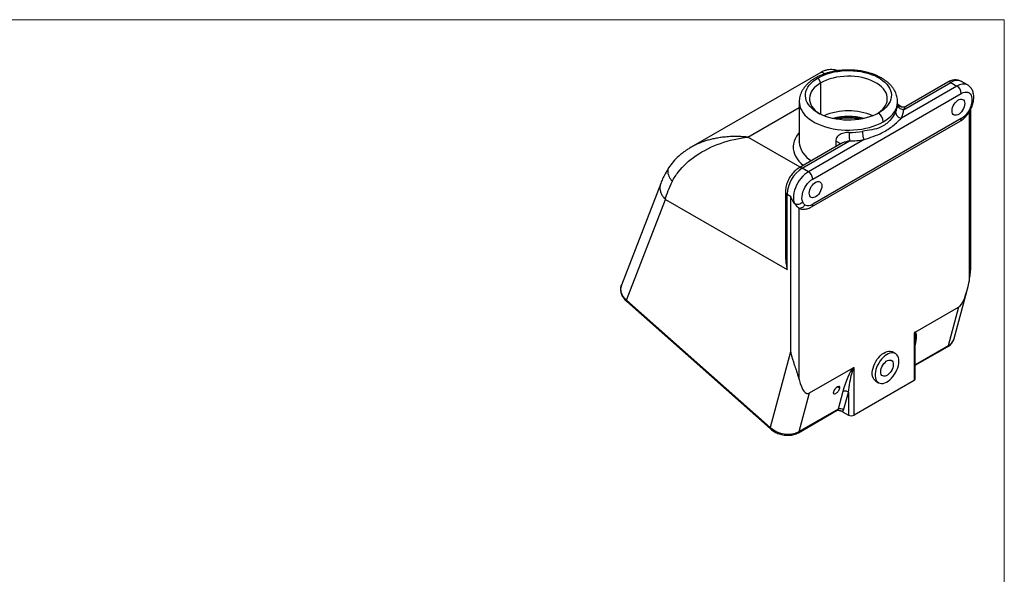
# Model space of a CAD drawing. Header units: inches. Extents: x 0 to 34, y 0 to 22.
# Tile 5 of 5: x 19.4 to 34, y 13.8 to 22. Entities that reach past the tile are written whole.
import ezdxf

# ---------------------------------------------------------------- set-up
doc = ezdxf.new("R2010")
doc.units = ezdxf.units.IN
doc.header["$LTSCALE"] = 2
doc.header["$MEASUREMENT"] = 0
doc.linetypes.add('SLD-Solid', pattern=[0])
doc.layers.add('SLD-DEFPOINTS', color=7, linetype='Continuous')

# ---------------------------------------------------------------- blocks, each defined once
blk = doc.blocks.new('Block2')
at = {"color": 7, "linetype": 'SLD-Solid', "lineweight": 18}
for p, q in [((34, 22), (0, 22)), ((34, 0), (34, 22))]:
    blk.add_line(p, q, dxfattribs=at)

msp = doc.modelspace()

# ---------------------------------------------------------------- linework, layer by layer
for p, q in [((31.276535, 21.216324), (29.349678, 20.103973)), ((31.276609, 21.061758), (31.234183, 21.135243)), ((31.276609, 20.591995), (31.276609, 21.061758)), ((32.505189, 20.662294), (33.205597, 21.066631)), ((33.1606, 21.071087), (32.535792, 20.710393)), ((33.205597, 21.066631), (33.297521, 21.013565)), ((33.455008, 21.02916), (33.363084, 21.082226)), ((33.297521, 21.013565), (32.471923, 20.536957)), ((30.955317, 20.779528), (30.955317, 20.180749)), ((31.154987, 19.629741), (33.36116, 20.903338)), ((32.415317, 20.743442), (32.415317, 20.779528)), ((30.194486, 20.253542), (30.955317, 20.69276)), ((32.415082, 20.743441), (32.415203, 20.736703)), ((32.480711, 20.700574), (32.42531, 20.732557)), ((33.477833, 20.624766), (33.477833, 18.107812)), ((33.504193, 18.358465), (33.504193, 20.672588)), ((31.136344, 19.216889), (33.342517, 20.490485)), ((33.36116, 20.531691), (31.154987, 19.258095)), ((30.969451, 19.806164), (30.194486, 20.253542)), ((30.955317, 20.180749), (30.955322, 20.182235)), ((30.999423, 19.793035), (31.699832, 20.197372)), ((31.916945, 20.216576), (31.091347, 19.739968)), ((31.496379, 20.190124), (31.496379, 20.110353)), ((29.349829, 20.103705), (29.345438, 20.101276)), ((31.579265, 20.158201), (30.954427, 19.79749)), ((31.091347, 19.739968), (30.999423, 19.793035)), ((28.898095, 19.566533), (28.316207, 18.056302)), ((30.750324, 19.443978), (30.750324, 18.507347)), ((28.390795, 17.830036), (28.968163, 19.328534)), ((28.968163, 19.328534), (30.776685, 18.284496)), ((30.776685, 19.40724), (30.826182, 19.378666)), ((30.776685, 18.284496), (30.776685, 19.40724)), ((30.826182, 19.378666), (30.826182, 17.065294)), ((30.953462, 16.650523), (30.953462, 19.198656)), ((28.316346, 18.054226), (28.317146, 18.055893)), ((33.256117, 17.262301), (33.448831, 17.981578)), ((30.524231, 15.938307), (28.390795, 17.830036)), ((28.393415, 17.809635), (30.52685, 15.917906)), ((32.676721, 17.356364), (33.322269, 17.729031)), ((33.322269, 17.729031), (33.168412, 17.154783)), ((32.661124, 17.34091), (32.661124, 16.63697)), ((32.678698, 16.661462), (32.678698, 17.258296)), ((33.256117, 17.262301), (33.255629, 17.260524)), ((33.168412, 17.154783), (32.678698, 16.872077)), ((32.678698, 16.862793), (33.157429, 17.139158)), ((30.826182, 17.065294), (30.524231, 15.938307)), ((32.383063, 17.037249), (32.340637, 17.061742)), ((31.109025, 16.451352), (31.754574, 16.82402)), ((31.77017, 16.122633), (31.77017, 16.826573)), ((31.523139, 16.54126), (31.558346, 16.520935)), ((32.661124, 16.63697), (31.77017, 16.122633)), ((32.090657, 16.628717), (32.133084, 16.604225)), ((30.955168, 15.877105), (31.109025, 16.451352)), ((31.60191, 16.472734), (31.53146, 16.209791)), ((31.614867, 16.197945), (31.685317, 16.460889)), ((31.685317, 16.460889), (31.685317, 16.122633)), ((30.944185, 15.86148), (31.520477, 16.194166)), ((31.53146, 16.209791), (30.955168, 15.877105)), ((31.599988, 16.171892), (31.685317, 16.122633))]:
    msp.add_line(p, q)
at = {"flags": 128}
for points in [[(31.234183, 21.135243), (31.276438, 21.157539), (31.321986, 21.17756), (31.370459, 21.195143), (31.421467, 21.210146), (31.474599, 21.22245), (31.529428, 21.231954), (31.585512, 21.238584), (31.642399, 21.242284), (31.699633, 21.243025), (31.75675, 21.240802), (31.813293, 21.235632), (31.868805, 21.227557), (31.92284, 21.216642), (31.974963, 21.202975), (32.024754, 21.186665), (32.071811, 21.167845), (32.115757, 21.146665), (32.156237, 21.123296), (32.192926, 21.097927), (32.225527, 21.070761), (32.253779, 21.042018), (32.277454, 21.011928), (32.296362, 20.980734), (32.31035, 20.948688), (32.319305, 20.916046), (32.323156, 20.883073), (32.321872, 20.850033), (32.315462, 20.817192), (32.303979, 20.784816), (32.287515, 20.753164), (32.266202, 20.722491), (32.240212, 20.693045), (32.209754, 20.665062), (32.175074, 20.638768), (32.136451, 20.614374)], [(32.136451, 20.614374), (32.094196, 20.592078), (32.048648, 20.572057), (32.000175, 20.554475), (31.949167, 20.539471), (31.896035, 20.527167), (31.841206, 20.517663), (31.785122, 20.511033), (31.728235, 20.507333), (31.671002, 20.506592), (31.613884, 20.508815), (31.557341, 20.513985), (31.501829, 20.52206), (31.447794, 20.532975), (31.395671, 20.546642), (31.345881, 20.562952), (31.298823, 20.581772), (31.254877, 20.602952), (31.214397, 20.626321), (31.177709, 20.65169), (31.145107, 20.678856), (31.116855, 20.7076), (31.09318, 20.737689), (31.074272, 20.768883), (31.060284, 20.80093), (31.051329, 20.833571), (31.047478, 20.866544), (31.048762, 20.899584), (31.055172, 20.932425), (31.066655, 20.964801), (31.083119, 20.996453), (31.104432, 21.027126), (31.130422, 21.056572), (31.16088, 21.084555), (31.19556, 21.110849), (31.234183, 21.135243)], [(31.276609, 21.061758), (31.23961, 21.038262), (31.206647, 21.012842), (31.178019, 20.985728), (31.153985, 20.957166), (31.134762, 20.927415), (31.120526, 20.896743), (31.111405, 20.865429), (31.107481, 20.833757), (31.10879, 20.802012), (31.11532, 20.770483), (31.127012, 20.739455), (31.14376, 20.70921), (31.165413, 20.68002), (31.191774, 20.65215), (31.222604, 20.625854), (31.256375, 20.602165)], [(32.114259, 20.602165), (32.131024, 20.61337), (32.163987, 20.63879), (32.192616, 20.665904), (32.21665, 20.694466), (32.235872, 20.724217), (32.250108, 20.754889), (32.259229, 20.786203), (32.263153, 20.817875), (32.261844, 20.84962), (32.255314, 20.881149), (32.243622, 20.912177), (32.226874, 20.942423), (32.205221, 20.971612), (32.17886, 20.999482), (32.14803, 21.025778), (32.113009, 21.050264), (32.074115, 21.072717), (32.0317, 21.092935), (31.986147, 21.110733), (31.937871, 21.12595), (31.887307, 21.13845), (31.834914, 21.148119), (31.781167, 21.154868), (31.726551, 21.158638), (31.671562, 21.159394), (31.616697, 21.157129), (31.562454, 21.151863), (31.509324, 21.143645), (31.457787, 21.132548), (31.408311, 21.118673), (31.361344, 21.102147), (31.31731, 21.083117), (31.276609, 21.061758)], [(33.36116, 20.903338), (33.38696, 20.9158), (33.412078, 20.923069), (33.435847, 20.924952), (33.457639, 20.921399), (33.476877, 20.912505), (33.493052, 20.898504), (33.505735, 20.879767), (33.514591, 20.856791), (33.519386, 20.830184), (33.519991, 20.80065), (33.516392, 20.76897), (33.508684, 20.735984)], [(30.955318, 20.779034), (30.956797, 20.75271), (30.963361, 20.71714), (30.975127, 20.68202), (30.99201, 20.647602), (31.013888, 20.614135), (31.040604, 20.581859), (31.071965, 20.551008), (31.107745, 20.521803), (31.147687, 20.494455), (31.191502, 20.469161), (31.238875, 20.446103), (31.289465, 20.425448), (31.342907, 20.407343), (31.398816, 20.391921), (31.456789, 20.379291), (31.516409, 20.369544), (31.577246, 20.362752), (31.638861, 20.358963), (31.700812, 20.358203), (31.76265, 20.36048), (31.823932, 20.365775), (31.884214, 20.374052), (31.943064, 20.38525), (32.000056, 20.399289), (32.054781, 20.416068), (32.106844, 20.435465), (32.15587, 20.457342), (32.201505, 20.481539)], [(32.201505, 20.481539), (32.243421, 20.507884), (32.281316, 20.536186), (32.314917, 20.566241), (32.343982, 20.597833), (32.368301, 20.630734), (32.387699, 20.664707), (32.402036, 20.699508), (32.411209, 20.734885), (32.415153, 20.770584), (32.415316, 20.780091)], [(33.225042, 20.645119), (33.227089, 20.668796), (33.233142, 20.693801), (33.242936, 20.719043), (33.256042, 20.743417), (33.271888, 20.76586), (33.289781, 20.785389), (33.30894, 20.801152), (33.328527, 20.812459), (33.347686, 20.818817), (33.36558, 20.819947), (33.381426, 20.8158), (33.394532, 20.806557), (33.404325, 20.792623), (33.410378, 20.774606), (33.412425, 20.753294)], [(33.412425, 20.753294), (33.410378, 20.729617), (33.404325, 20.704612), (33.394532, 20.67937), (33.381426, 20.654996), (33.36558, 20.632553), (33.347686, 20.613024), (33.328527, 20.597261), (33.30894, 20.585954), (33.289781, 20.579596), (33.271888, 20.578466), (33.256042, 20.582613), (33.242936, 20.591856), (33.233142, 20.60579), (33.227089, 20.623807), (33.225042, 20.645119)], [(30.955317, 20.322875), (30.938167, 20.302318), (30.913512, 20.267157), (30.893813, 20.230969), (30.879197, 20.193988), (30.869756, 20.156449), (30.865552, 20.118594), (30.866612, 20.080667), (30.872929, 20.04291), (30.884462, 20.005567), (30.901138, 19.968876), (30.922849, 19.933074), (30.949455, 19.898391), (30.980787, 19.865049), (31.016538, 19.833346)], [(31.091347, 19.739968), (31.062405, 19.721079), (31.033953, 19.69815), (31.006475, 19.671568), (30.980436, 19.641785), (30.956277, 19.609305), (30.934408, 19.574679), (30.915201, 19.538495), (30.89898, 19.501366), (30.886021, 19.463922), (30.876544, 19.426796), (30.870708, 19.39062), (30.868614, 19.356006), (30.870297, 19.323541), (30.875727, 19.293776), (30.884814, 19.267215)], [(31.007463, 19.29206), (30.999755, 19.316146), (30.996156, 19.34367), (30.996762, 19.373904), (31.001556, 19.406047), (31.010412, 19.439248), (31.023095, 19.472628), (31.03927, 19.505304), (31.058508, 19.53641), (31.0803, 19.565124), (31.10407, 19.590684), (31.129187, 19.612415), (31.154987, 19.629741)], [(31.103722, 19.420507), (31.105769, 19.444184), (31.111822, 19.469189), (31.121615, 19.49443), (31.134721, 19.518805), (31.150568, 19.541248), (31.168461, 19.560777), (31.18762, 19.57654), (31.207207, 19.587847), (31.226366, 19.594205), (31.244259, 19.595335), (31.260105, 19.591188), (31.273212, 19.581945), (31.283005, 19.568011), (31.289058, 19.549994), (31.291105, 19.528681)], [(31.291105, 19.528681), (31.289058, 19.505005), (31.283005, 19.48), (31.273212, 19.454758), (31.260105, 19.430384), (31.244259, 19.407941), (31.226366, 19.388412), (31.207207, 19.372649), (31.18762, 19.361342), (31.168461, 19.354984), (31.150568, 19.353854), (31.134721, 19.358001), (31.121615, 19.367244), (31.111822, 19.381178), (31.105769, 19.399195), (31.103722, 19.420507)], [(32.090657, 16.628717), (32.075729, 16.639694), (32.061489, 16.656328), (32.050535, 16.676989), (32.0431, 16.701235), (32.039342, 16.72855), (32.039342, 16.758352), (32.0431, 16.790005), (32.050535, 16.822836), (32.061489, 16.856143), (32.075729, 16.889218), (32.092951, 16.921356), (32.112788, 16.951871), (32.134817, 16.980113), (32.158569, 17.005481), (32.183538, 17.027433), (32.209191, 17.045501), (32.234981, 17.059301), (32.26036, 17.068539), (32.284785, 17.073017), (32.307737, 17.07264), (32.328726, 17.067417), (32.340637, 17.061742)], [(32.43485, 16.922788), (32.432966, 16.951423), (32.427355, 16.977272), (32.418136, 16.999786), (32.405505, 17.018483), (32.389732, 17.032965), (32.371153, 17.042924), (32.350164, 17.048148), (32.327212, 17.048525), (32.302786, 17.044047), (32.277408, 17.034809), (32.251617, 17.021009), (32.225964, 17.00294), (32.200996, 16.980989), (32.177244, 16.955621), (32.155214, 16.927379), (32.135377, 16.896864), (32.118155, 16.864726), (32.103916, 16.831651), (32.092961, 16.798343), (32.085526, 16.765513), (32.081768, 16.733859), (32.081768, 16.704057), (32.085526, 16.676742), (32.092961, 16.652496), (32.103916, 16.631836), (32.118155, 16.615202), (32.135377, 16.602949), (32.155214, 16.595337), (32.177244, 16.592529), (32.200996, 16.594585), (32.225964, 16.601461), (32.251617, 16.613011), (32.277408, 16.628988), (32.302786, 16.649052), (32.327212, 16.672775), (32.350164, 16.699651), (32.371153, 16.729109), (32.389732, 16.760519), (32.405505, 16.793212), (32.418136, 16.826493), (32.427355, 16.85965), (32.432966, 16.891978), (32.43485, 16.922788)], [(32.164382, 16.76665), (32.166429, 16.790326), (32.172482, 16.815332), (32.182275, 16.840573), (32.195382, 16.864948), (32.211228, 16.88739), (32.229121, 16.90692), (32.24828, 16.922683), (32.267867, 16.93399), (32.287026, 16.940347), (32.304919, 16.941477), (32.320765, 16.937331), (32.333872, 16.928088), (32.343665, 16.914154), (32.349718, 16.896137), (32.351765, 16.874824)], [(32.351765, 16.874824), (32.349718, 16.851148), (32.343665, 16.826143), (32.333872, 16.800901), (32.320765, 16.776526), (32.304919, 16.754084), (32.287026, 16.734555), (32.267867, 16.718792), (32.24828, 16.707485), (32.229121, 16.701127), (32.211228, 16.699997), (32.195382, 16.704144), (32.182275, 16.713386), (32.172482, 16.727321), (32.166429, 16.745338), (32.164382, 16.76665)]]:
    msp.add_lwpolyline(points, dxfattribs=at)
for centre, radius, start, end in [((33.179234, 21.029832), 0.045268, 54.3824225, 114.307119), ((33.297949, 20.937001), 0.159163, 65.843242, 125.4672164), ((33.389942, 20.883653), 0.159433, 66.050095, 125.4286868), ((33.222991, 20.89705), 0.138312, 2.6054785, 57.3945217), ((31.685317, 19.733431), 0.912929, 66.6392469, 113.3607531), ((32.013704, 20.471914), 0.188048, 2.9340754, 49.2510644), ((32.152874, 20.746607), 0.262515, 332.43375, 357.8377268), ((32.210518, 20.67342), 0.29488, 332.43375, 357.8377268), ((33.184727, 20.814198), 0.333074, 301.9858786, 331.486817), ((31.685317, 19.704043), 0.857727, 74.571674, 105.428326), ((31.685317, 19.719126), 0.832193, 75.7952531, 104.2047469), ((31.685317, 19.58691), 0.949852, 79.4047533, 100.5952467), ((33.317111, 20.526801), 0.04432, 304.9763183, 6.3358621), ((31.686729, 21.554083), 1.231329, 270.5355775, 279.5738934), ((31.299378, 20.207047), 0.345064, 184.3709456, 241.8757945), ((31.686903, 21.580447), 1.383136, 270.5355775, 279.5738934), ((31.260278, 19.385234), 0.484094, 122.6054783, 177.3945215), ((30.973034, 19.75616), 0.045345, 54.4100825, 113.9902364), ((31.016818, 19.623454), 0.138312, 2.6054785, 57.3945217), ((30.795368, 19.448473), 0.045268, 185.7100513, 245.6240123), ((31.01011, 19.294195), 0.111071, 239.3346497, 264.4895243), ((31.087785, 19.351392), 0.11498, 244.7536879, 305.7649966), ((31.110947, 19.253202), 0.044311, 304.9365261, 6.339506), ((33.083135, 17.313961), 0.180582, 298.1794098, 342.7873438), ((33.14455, 17.159884), 0.024401, 301.8566145, 347.9349313), ((32.648671, 16.664456), 0.030176, 294.3746583, 354.3052007), ((31.507598, 16.214891), 0.024401, 301.8566145, 347.9349313), ((31.56423, 16.140968), 0.076227, 48.3721059, 115.4615232), ((31.562937, 16.210328), 0.053386, 313.9487416, 346.5881203), ((31.727743, 16.204515), 0.092221, 242.6096722, 297.3903278), ((30.54178, 15.930192), 0.019334, 155.1812946, 219.4515208), ((30.785855, 16.232692), 0.393839, 228.3721059, 295.4615232), ((30.931305, 15.882206), 0.024403, 301.8765097, 347.9339781)]:
    msp.add_arc(centre, radius, start, end)
for centre, major_axis, ratio, start_param, end_param in [((33.322269, 18.707041), (0.029563, 0.986141), 0.220252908, 3.276868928, 4.065909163), ((32.577717, 17.036056), (0.101146, 0.319815), 0.201902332, 5.144279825, 6.315553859), ((31.686763, 16.521719), (0.101146, 0.319815), 0.201902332, 0.402078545, 1.788019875), ((31.109025, 17.429362), (0.029563, 0.986141), 0.220252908, 2.487828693, 3.276868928), ((31.510263, 16.493177), (0.04489, 0.052372), 0.410799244, 5.574463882, 10.286852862), ((31.510263, 16.493177), (0.04489, 0.052372), 0.410799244, 4.003667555, 5.574463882)]:
    msp.add_ellipse(centre, major_axis=major_axis, ratio=ratio, start_param=start_param, end_param=end_param)
for points, knots in [([(32.414735, 20.780271), (32.414834, 20.786673), (32.415133, 20.80594), (32.410637, 20.837913), (32.401644, 20.875692), (32.388011, 20.912602), (32.370116, 20.948521), (32.347905, 20.983321), (32.321431, 21.016851), (32.290745, 21.048922), (32.255974, 21.079306), (32.217333, 21.107758), (32.175119, 21.134042), (32.129694, 21.157952), (32.081452, 21.179329), (32.030783, 21.198062), (31.978054, 21.214078), (31.923612, 21.227328), (31.867793, 21.237778), (31.810932, 21.245401), (31.753356, 21.250181), (31.695397, 21.252107), (31.637385, 21.251174), (31.57965, 21.247386), (31.522524, 21.240751), (31.466329, 21.231287), (31.411381, 21.219013), (31.357995, 21.203949), (31.306469, 21.186129), (31.257159, 21.165543), (31.22003, 21.1472), (31.199579, 21.135624), (31.193987, 21.132459)], [0, 0, 0, 0, 0.015623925, 0.047029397, 0.078433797, 0.110062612, 0.142117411, 0.174757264, 0.208078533, 0.24209811, 0.276749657, 0.311900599, 0.347387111, 0.383052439, 0.418760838, 0.454424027, 0.490007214, 0.525499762, 0.560906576, 0.596241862, 0.631525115, 0.666778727, 0.702026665, 0.737291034, 0.772591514, 0.807953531, 0.843402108, 0.878960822, 0.914649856, 0.950482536, 0.986459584, 1, 1, 1, 1]), ([(31.531513, 21.241307), (31.521495, 21.244465), (31.499027, 21.251547), (31.461473, 21.257369), (31.418416, 21.258816), (31.371799, 21.253245), (31.322559, 21.239974), (31.291358, 21.22379), (31.275183, 21.215401)], [0, 0, 0, 0, 0.1185541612, 0.2658983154, 0.4276876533, 0.6039055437, 0.7946656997, 1, 1, 1, 1]), ([(31.27709, 21.215339), (31.280671, 21.217388), (31.289824, 21.222627), (31.304116, 21.217966), (31.318405, 21.20811), (31.326726, 21.198377), (31.330567, 21.193885)], [0, 0, 0, 0, 0.221348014, 0.565857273, 0.799658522, 1, 1, 1, 1]), ([(31.193987, 21.132459), (31.186116, 21.127788), (31.163621, 21.114439), (31.128975, 21.090419), (31.091443, 21.059705), (31.057908, 21.026673), (31.02872, 20.991669), (31.004193, 20.955039), (30.984552, 20.91719), (30.969802, 20.878535), (30.960233, 20.839457), (30.955496, 20.806125), (30.955791, 20.785951), (30.955895, 20.778875)], [0, 0, 0, 0, 0.056004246, 0.160052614, 0.264108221, 0.367513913, 0.469694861, 0.570092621, 0.668316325, 0.764252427, 0.858081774, 0.950220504, 1, 1, 1, 1]), ([(33.362726, 21.081774), (33.359543, 21.083774), (33.348592, 21.090652), (33.327642, 21.098093), (33.300816, 21.104004), (33.273045, 21.105456), (33.244676, 21.102854), (33.215799, 21.096027), (33.187521, 21.085603), (33.169359, 21.07581), (33.1606, 21.071087)], [0, 0, 0, 0, 0.0537900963, 0.1850175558, 0.3154326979, 0.4469986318, 0.581600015, 0.7207753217, 0.8653331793, 1, 1, 1, 1]), ([(33.53146, 20.747578), (33.53326, 20.75412), (33.538382, 20.772733), (33.544081, 20.803527), (33.547189, 20.839573), (33.546142, 20.874989), (33.540904, 20.907787), (33.531941, 20.9373), (33.519979, 20.963107), (33.504433, 20.986968), (33.48503, 21.007811), (33.467774, 21.022153), (33.456759, 21.027749), (33.454228, 21.029035)], [0, 0, 0, 0, 0.058794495, 0.167283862, 0.277094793, 0.388100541, 0.499196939, 0.596077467, 0.689424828, 0.779703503, 0.877473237, 0.971848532, 1, 1, 1, 1]), ([(32.385588, 20.625122), (32.365922, 20.586567), (32.307994, 20.494649), (32.181265, 20.399409), (32.038027, 20.361532), (31.941613, 20.348419), (31.891523, 20.339904)], [0, 0, 0, 0, 0.595925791, 1.191851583, 1.638795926, 2.08574027, 2.08574027, 2.08574027, 2.08574027]), ([(32.385588, 20.625122), (32.385588, 20.615502), (32.387835, 20.605505), (32.396485, 20.586259), (32.402884, 20.57702), (32.418866, 20.560699), (32.428443, 20.553624), (32.449325, 20.542711), (32.460621, 20.538878), (32.471923, 20.536957)], [0, 0, 0, 0, 0.25, 0.25, 0.5, 0.5, 0.75, 0.75, 1, 1, 1, 1]), ([(32.505189, 20.662294), (32.493409, 20.662415), (32.481635, 20.664448), (32.45987, 20.672033), (32.449888, 20.677582), (32.43323, 20.691356), (32.42656, 20.699576), (32.417545, 20.717443), (32.415203, 20.727083), (32.415203, 20.736703)], [0, 0, 0, 0, 0.25, 0.25, 0.5, 0.5, 0.75, 0.75, 1, 1, 1, 1]), ([(32.53616, 20.710583), (32.527642, 20.706742), (32.510996, 20.699237), (32.484009, 20.698627), (32.459997, 20.704571), (32.440605, 20.715813), (32.426796, 20.729088), (32.418283, 20.742247), (32.416296, 20.748587), (32.415317, 20.751713)], [0, 0, 0, 0, 0.161497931, 0.315572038, 0.462381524, 0.603003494, 0.738755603, 0.87121145, 1, 1, 1, 1]), ([(32.535993, 20.710041), (32.535647, 20.709948), (32.533142, 20.709272), (32.524177, 20.694042), (32.511986, 20.673659), (32.505189, 20.662294)], [0, 0, 0, 0, 0.066328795, 0.479385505, 1, 1, 1, 1]), ([(33.342517, 20.490485), (33.348154, 20.493885), (33.363775, 20.503306), (33.388401, 20.52174), (33.415768, 20.54642), (33.441346, 20.57406), (33.464833, 20.604161), (33.481332, 20.629066), (33.489866, 20.643776), (33.491968, 20.6474)], [0, 0, 0, 0, 0.096341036, 0.266975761, 0.437332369, 0.607159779, 0.77627007, 0.944883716, 1, 1, 1, 1]), ([(33.508684, 20.735984), (33.50475, 20.722465), (33.500555, 20.708885), (33.490545, 20.681748), (33.484755, 20.668111), (33.477402, 20.655201)], [0, 0, 0, 0, 0.5, 0.5, 1, 1, 1, 1]), ([(33.477402, 20.655201), (33.481311, 20.653051), (33.48913, 20.64875), (33.493155, 20.646637), (33.491968, 20.6474), (33.491968, 20.6474)], [0, 0, 0, 0, 0.499949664, 0.999899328, 1, 1, 1, 1]), ([(33.491952, 20.647407), (33.498121, 20.659392), (33.509761, 20.682002), (33.521931, 20.715924), (33.528349, 20.737234), (33.531422, 20.747436)], [0, 0, 0, 0, 0.370276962, 0.698548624, 1, 1, 1, 1]), ([(33.508684, 20.735984), (33.515833, 20.737273), (33.527767, 20.739426), (33.529362, 20.745572), (33.530001, 20.748037)], [0, 0, 0, 0, 0.599098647, 1, 1, 1, 1]), ([(31.916945, 20.216576), (31.963286, 20.231869), (32.055764, 20.261978), (32.204333, 20.323776), (32.352183, 20.420865), (32.436599, 20.501288), (32.471923, 20.536957)], [0, 0, 0, 0, 0.446944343, 0.893888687, 1.489814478, 2.08574027, 2.08574027, 2.08574027, 2.08574027]), ([(31.698238, 20.322808), (31.670689, 20.322526), (31.615331, 20.317658), (31.553541, 20.2933), (31.508748, 20.251003), (31.496379, 20.215397), (31.496379, 20.190124)], [0, 0, 0, 0, 0.2358451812, 0.4716903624, 0.589612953, 0.8254581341, 0.8254581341, 0.8254581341, 0.8254581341]), ([(31.698238, 20.322808), (31.698238, 20.313188), (31.69828, 20.30222), (31.69844, 20.279241), (31.698558, 20.267239), (31.698853, 20.244018), (31.699029, 20.232809), (31.699415, 20.212882), (31.699623, 20.204172), (31.699832, 20.197372)], [0, 0, 0, 0, 0.25, 0.25, 0.5, 0.5, 0.75, 0.75, 1, 1, 1, 1]), ([(31.891523, 20.339904), (31.891523, 20.317917), (31.897909, 20.267327), (31.91124, 20.22776), (31.916945, 20.216576)], [0, 0, 0, 0, 0.571428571, 1, 1, 1, 1]), ([(29.071543, 19.597363), (29.095321, 19.64452), (29.183718, 19.783569), (29.410554, 19.992341), (29.777389, 20.175866), (30.05544, 20.238818), (30.194486, 20.253542)], [-1.570796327, -1.570796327, -1.570796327, -1.570796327, -1.396263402, -1.047197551, -0.698131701, -0.34906585, -0.34906585, -0.34906585, -0.34906585]), ([(30.194486, 20.253542), (30.172979, 20.255595), (30.133285, 20.259386), (30.078821, 20.262187), (30.030331, 20.263391), (29.98213, 20.263283), (29.932129, 20.26168), (29.882308, 20.258491), (29.825304, 20.253102), (29.761516, 20.244533), (29.691589, 20.231568), (29.626332, 20.216083), (29.565749, 20.198491), (29.50644, 20.178089), (29.448448, 20.154485), (29.395256, 20.129527), (29.363576, 20.111519), (29.349829, 20.103705)], [0, 0, 0, 0, 0.070890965, 0.130845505, 0.17986302, 0.231461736, 0.291050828, 0.346916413, 0.399059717, 0.484320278, 0.565719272, 0.64326853, 0.716981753, 0.786874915, 0.865492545, 0.941634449, 1, 1, 1, 1]), ([(31.561287, 20.147823), (31.56097, 20.14969), (31.559888, 20.15607), (31.551698, 20.166207), (31.537498, 20.177063), (31.518659, 20.185604), (31.503806, 20.188617), (31.496379, 20.190124)], [0, 0, 0, 0, 0.09372238, 0.320291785, 0.54686119, 0.773430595, 1, 1, 1, 1]), ([(31.699832, 20.197372), (31.678904, 20.192654), (31.641334, 20.184184), (31.599497, 20.170192), (31.582203, 20.159483), (31.579499, 20.157809)], [0, 0, 0, 0, 0.514753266, 0.924132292, 1, 1, 1, 1]), ([(29.349379, 20.103798), (29.333525, 20.094294), (29.301237, 20.074939), (29.254421, 20.04257), (29.208262, 20.007495), (29.149731, 19.958046), (29.082064, 19.890881), (29.038333, 19.828128), (29.016503, 19.796802)], [0, 0, 0, 0, 0.114485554, 0.233165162, 0.356149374, 0.483779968, 0.742308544, 1, 1, 1, 1]), ([(29.015945, 19.795934), (28.998448, 19.76707), (28.965149, 19.712141), (28.926485, 19.635571), (28.907251, 19.588633), (28.898206, 19.566562)], [0, 0, 0, 0, 0.369751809, 0.703644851, 1, 1, 1, 1]), ([(29.017217, 19.796377), (29.013198, 19.789823), (29.004136, 19.775041), (29.000566, 19.746086), (29.004909, 19.711771), (29.018731, 19.6746), (29.040306, 19.635959), (29.061132, 19.610227), (29.071543, 19.597363)], [0, 0, 0, 0, 0.137496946, 0.31007524, 0.482525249, 0.655004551, 0.827524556, 1, 1, 1, 1]), ([(30.954427, 19.79749), (30.948818, 19.794106), (30.933297, 19.784741), (30.908853, 19.766398), (30.881726, 19.741842), (30.856412, 19.714333), (30.833178, 19.684386), (30.81229, 19.652419), (30.793983, 19.618848), (30.778498, 19.58407), (30.766043, 19.54846), (30.756958, 19.512402), (30.751346, 19.477331), (30.750655, 19.454763), (30.750324, 19.443978)], [0, 0, 0, 0, 0.049370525, 0.136631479, 0.223758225, 0.310615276, 0.397104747, 0.483345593, 0.569558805, 0.655982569, 0.742839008, 0.830414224, 0.918953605, 1, 1, 1, 1]), ([(28.899171, 19.566153), (28.897465, 19.562678), (28.889135, 19.545708), (28.885328, 19.511039), (28.888581, 19.464124), (28.904349, 19.416599), (28.930156, 19.370298), (28.955494, 19.342455), (28.968163, 19.328534)], [0, 0, 0, 0, 0.048980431, 0.239184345, 0.429388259, 0.619592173, 0.809796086, 1, 1, 1, 1]), ([(30.884814, 19.267215), (30.883071, 19.269664), (30.87938, 19.274852), (30.87371, 19.283379), (30.867588, 19.293059), (30.861082, 19.303973), (30.854258, 19.316173), (30.847204, 19.329719), (30.840046, 19.344672), (30.83286, 19.361052), (30.828454, 19.372673), (30.826182, 19.378666)], [0, 0, 0, 0, 0.075409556, 0.159733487, 0.252978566, 0.355149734, 0.466250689, 0.586284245, 0.715252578, 0.853157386, 1, 1, 1, 1]), ([(30.884814, 19.267215), (30.893145, 19.262406), (30.903008, 19.259201), (30.924312, 19.256485), (30.935745, 19.256974), (30.95845, 19.261574), (30.969713, 19.265682), (30.990361, 19.276897), (30.999739, 19.283999), (31.007463, 19.29206)], [0, 0, 0, 0, 0.25, 0.25, 0.5, 0.5, 0.75, 0.75, 1, 1, 1, 1]), ([(30.953462, 19.198656), (30.952162, 19.199459), (30.949521, 19.201092), (30.945346, 19.203966), (30.940954, 19.207207), (30.936344, 19.210855), (30.931533, 19.21491), (30.926536, 19.219383), (30.92137, 19.224282), (30.913565, 19.232111), (30.902899, 19.243826), (30.893379, 19.255675), (30.887318, 19.263776), (30.885657, 19.266057), (30.884814, 19.267215)], [0, 0, 0, 0, 0.061094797, 0.1241315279, 0.1891434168, 0.2561607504, 0.3252111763, 0.396319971, 0.4695102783, 0.5448033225, 0.7278908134, 0.9247582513, 0.9617895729, 1, 1, 1, 1]), ([(30.953462, 19.198656), (30.971082, 19.196605), (31.005053, 19.205905), (31.030751, 19.233736), (31.038745, 19.247395)], [0, 0, 0, 0, 0.571428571, 1, 1, 1, 1]), ([(30.999453, 19.183742), (30.999926, 19.183658), (31.009534, 19.181954), (31.029046, 19.182568), (31.057691, 19.185776), (31.086897, 19.193707), (31.113263, 19.204246), (31.129572, 19.213179), (31.136344, 19.216889)], [0, 0, 0, 0, 0.010309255, 0.209229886, 0.413351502, 0.624732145, 0.844169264, 1, 1, 1, 1]), ([(31.038745, 19.247395), (31.03141, 19.251805), (31.025643, 19.25863), (31.015652, 19.274319), (31.011382, 19.283116), (31.007463, 19.29206)], [0, 0, 0, 0, 0.5, 0.5, 1, 1, 1, 1]), ([(30.750469, 18.507345), (30.750433, 18.503559), (30.750222, 18.481123), (30.75278, 18.434884), (30.760386, 18.363649), (30.770895, 18.312614), (30.776685, 18.284496)], [0, 0, 0, 0, 0.049723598, 0.294624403, 0.61138268, 1, 1, 1, 1]), ([(33.477833, 18.107812), (33.483028, 18.136556), (33.493597, 18.195028), (33.502844, 18.279269), (33.503301, 18.33443), (33.5035, 18.358497)], [0, 0, 0, 0, 0.352766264, 0.717606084, 1, 1, 1, 1]), ([(28.316188, 18.055851), (28.311951, 18.042254), (28.303962, 18.016623), (28.30316, 17.978788), (28.307839, 17.946202), (28.316261, 17.918047), (28.327756, 17.891783), (28.343689, 17.864891), (28.365087, 17.836653), (28.383641, 17.818949), (28.393311, 17.809721)], [0, 0, 0, 0, 0.160484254, 0.30252866, 0.425875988, 0.530597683, 0.631067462, 0.742952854, 0.866024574, 1, 1, 1, 1]), ([(28.390795, 17.830036), (28.382283, 17.838261), (28.365791, 17.854196), (28.34057, 17.886511), (28.319335, 17.924767), (28.307219, 17.966389), (28.304961, 17.996718), (28.306423, 18.018063), (28.309151, 18.032932), (28.311712, 18.045269), (28.315187, 18.051986), (28.316346, 18.054226)], [0, 0, 0, 0, 0.122823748, 0.237980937, 0.445000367, 0.621448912, 0.767288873, 0.834448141, 0.901012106, 0.966981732, 1, 1, 1, 1]), ([(28.39402, 17.810267), (28.392271, 17.811941), (28.388173, 17.815862), (28.38984, 17.824873), (28.390795, 17.830036)], [0, 0, 0, 0, 0.426928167, 1, 1, 1, 1]), ([(32.67669, 17.356321), (32.676471, 17.356203), (32.675672, 17.355773), (32.673951, 17.354636), (32.671366, 17.352778), (32.668182, 17.350029), (32.665148, 17.346797), (32.662755, 17.343636), (32.661609, 17.34172), (32.661124, 17.34091)], [0, 0, 0, 0, 0.039349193, 0.143470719, 0.30215812, 0.500162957, 0.721188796, 0.882143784, 1, 1, 1, 1]), ([(32.661124, 17.34091), (32.667471, 17.344574), (32.676019, 17.330549), (32.678686, 17.283366), (32.678691, 17.258264)], [-0.7853981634, -0.7853981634, -0.7853981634, -0.7853981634, -0.3365992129, 0, 0, 0, 0]), ([(33.157429, 17.139158), (33.162864, 17.142463), (33.177718, 17.151496), (33.199414, 17.168921), (33.221098, 17.191911), (33.238247, 17.217357), (33.249715, 17.240323), (33.253611, 17.25514), (33.254978, 17.260338)], [0, 0, 0, 0, 0.115236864, 0.314949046, 0.512508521, 0.706482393, 0.897013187, 1, 1, 1, 1]), ([(30.826182, 17.065294), (30.827546, 17.059214), (30.830185, 17.047454), (30.834282, 17.030594), (30.838245, 17.015046), (30.842045, 17.000796), (30.845634, 16.987818), (30.848981, 16.97609), (30.852056, 16.965588), (30.85984, 16.939555), (30.872373, 16.900362), (30.888528, 16.852985), (30.902453, 16.812869), (30.914524, 16.777868), (30.925809, 16.744261), (30.93613, 16.711939), (30.945475, 16.680742), (30.950814, 16.66054), (30.953462, 16.650523)], [0, 0, 0, 0, 0.038613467, 0.074677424, 0.10819186, 0.139156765, 0.167572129, 0.193437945, 0.216754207, 0.237520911, 0.367897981, 0.485083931, 0.574379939, 0.662283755, 0.748796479, 0.833919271, 0.91765335, 1, 1, 1, 1]), ([(31.685317, 16.460889), (31.691664, 16.511931), (31.707239, 16.615514), (31.739277, 16.76722), (31.760649, 16.821077), (31.77017, 16.826573)], [0, 0, 0, 0, 0.448798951, 0.897597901, 1.570796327, 1.570796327, 1.570796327, 1.570796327]), ([(31.77017, 16.826573), (31.769685, 16.826824), (31.76854, 16.827418), (31.766148, 16.827819), (31.763115, 16.827544), (31.759953, 16.826626), (31.75738, 16.825495), (31.755685, 16.824659), (31.754849, 16.824122), (31.754614, 16.823971)], [0, 0, 0, 0, 0.118212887, 0.279502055, 0.500966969, 0.697234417, 0.854916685, 0.959154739, 1, 1, 1, 1]), ([(31.685317, 16.460889), (31.679953, 16.465645), (31.673486, 16.469762), (31.659324, 16.476098), (31.651633, 16.478313), (31.636193, 16.480506), (31.628449, 16.480483), (31.614082, 16.478199), (31.607463, 16.47594), (31.60191, 16.472734)], [0, 0, 0, 0, 0.25, 0.25, 0.5, 0.5, 0.75, 0.75, 1, 1, 1, 1]), ([(31.520484, 16.193907), (31.522278, 16.19488), (31.525757, 16.196767), (31.529203, 16.196484), (31.528612, 16.19661), (31.528505, 16.196633)], [0, 0, 0, 0, 0.465846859, 0.903178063, 1, 1, 1, 1]), ([(31.527953, 16.19658), (31.530848, 16.195948), (31.54, 16.193947), (31.548828, 16.190805), (31.554864, 16.188657)], [0, 0, 0, 0, 0.316286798, 1, 1, 1, 1]), ([(31.599988, 16.171892), (31.598687, 16.172614), (31.596, 16.174103), (31.591538, 16.176216), (31.586615, 16.178329), (31.581205, 16.180428), (31.575315, 16.182516), (31.568941, 16.184591), (31.562091, 16.186662), (31.557316, 16.18798), (31.554864, 16.188657)], [0, 0, 0, 0, 0.100361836, 0.2072108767, 0.3208851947, 0.4416655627, 0.5697860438, 0.7054427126, 0.8488007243, 1, 1, 1, 1]), ([(30.52685, 15.917906), (30.531905, 15.913585), (30.546047, 15.901495), (30.571674, 15.883585), (30.604107, 15.865195), (30.638646, 15.849814), (30.674732, 15.837608), (30.711866, 15.828759), (30.74952, 15.823404), (30.787173, 15.821649), (30.824296, 15.823575), (30.860372, 15.82921), (30.894789, 15.838621), (30.922689, 15.849728), (30.938411, 15.858323), (30.944185, 15.86148)], [0, 0, 0, 0, 0.045619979, 0.127622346, 0.209638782, 0.291682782, 0.373747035, 0.455867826, 0.538096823, 0.620482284, 0.70307619, 0.785897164, 0.868893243, 0.95185166, 1, 1, 1, 1])]:
    msp.add_open_spline(points, degree=3, knots=knots)
msp.add_open_spline([(28.968163, 19.328534), (28.988825, 19.411615), (29.023987, 19.503048), (29.071543, 19.597363)], degree=3)

# ---------------------------------------------------------------- block references
at = {"layer": 'SLD-DEFPOINTS'}
msp.add_blockref('Block2', (0, 0), dxfattribs=at)

doc.saveas('drawing.dxf')
